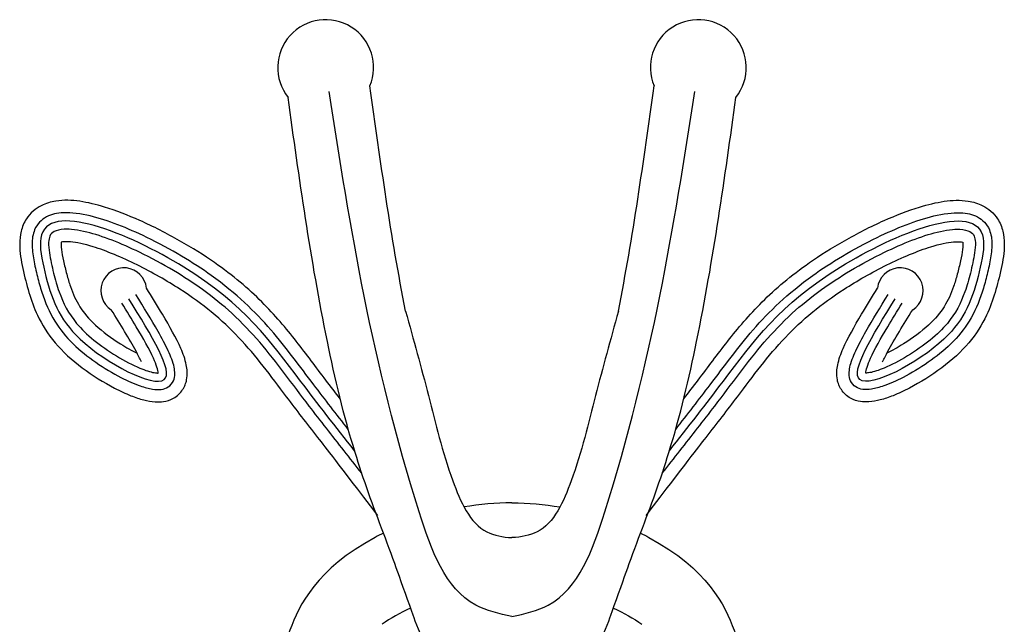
# Model space of a CAD drawing. Header units: millimetres. Extents: x 0 to 5.12, y 0.01 to 1.52.
# Tile 3 of 7: x 2.1148 to 2.1684, y 0.7476 to 0.7805. Entities that reach past the tile are written whole.
import ezdxf

# ---------------------------------------------------------------- set-up
doc = ezdxf.new("R2010")
doc.units = ezdxf.units.MM

msp = doc.modelspace()

# ---------------------------------------------------------------- linework, layer by layer
at = {"color": 7, "linetype": 'Continuous'}
for centre, radius, start, end in [((2.131464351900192, 0.7779274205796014), 0.002609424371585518, 337.4713067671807, 218.3289215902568), ((2.15174454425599, 0.7779274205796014), 0.002609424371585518, 321.6710784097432, 202.5286932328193), ((2.12047338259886, 0.7657833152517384), 0.001244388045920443, 6.499685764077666, 237.1060457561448), ((2.162735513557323, 0.7657833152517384), 0.001244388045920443, 302.8939542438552, 173.5003142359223)]:
    msp.add_arc(centre, radius, start, end, dxfattribs=at)
for start_param, end_param in [(4.701452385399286, 4.924841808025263), (4.701452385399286, 4.924841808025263), (5.338215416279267, 5.385445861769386), (5.338215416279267, 5.385445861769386)]:
    msp.add_ellipse((2.141604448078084, 0.7461399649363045), major_axis=(-0.01177129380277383, -0.0001872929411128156), ratio=0.6873884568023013, start_param=start_param, end_param=end_param, dxfattribs=at)
at = {"color": 7, "linetype": 'Continuous', "extrusion": (0, 0, -1)}
for start_param, end_param in [(4.701452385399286, 4.924841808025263), (4.701452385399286, 4.924841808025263), (5.338215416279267, 5.385445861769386), (5.338215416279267, 5.385445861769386)]:
    msp.add_ellipse((2.141604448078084, 0.7461399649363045), major_axis=(0.01177129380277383, -0.0001872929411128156), ratio=0.6873884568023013, start_param=start_param, end_param=end_param, dxfattribs=at)
at = {"color": 252, "linetype": 'Continuous'}
for points in [[(2.141604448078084, 0.7480389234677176), (2.139629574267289, 0.7486671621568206), (2.136554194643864, 0.7537386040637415), (2.131645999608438, 0.776618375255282)], [(2.141604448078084, 0.7480389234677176), (2.143579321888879, 0.7486671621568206), (2.146654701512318, 0.7537386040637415), (2.151562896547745, 0.776618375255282)]]:
    msp.add_spline(points, degree=3, dxfattribs=at)
at = {"color": 7, "linetype": 'Continuous'}
for points in [[(2.135815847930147, 0.7646677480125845), (2.135013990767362, 0.7687263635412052), (2.134446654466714, 0.7728054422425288), (2.133874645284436, 0.7769276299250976)], [(2.147393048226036, 0.7646677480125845), (2.148194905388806, 0.7687263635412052), (2.148762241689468, 0.7728054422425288), (2.149334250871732, 0.7769276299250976)], [(2.13608843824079, 0.748506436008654), (2.135515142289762, 0.7482425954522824), (2.134992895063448, 0.7479418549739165), (2.134532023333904, 0.7476181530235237)], [(2.13608843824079, 0.748506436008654), (2.135515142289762, 0.7482425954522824), (2.134992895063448, 0.7479418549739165), (2.134532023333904, 0.7476181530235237)], [(2.147120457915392, 0.748506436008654), (2.14769375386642, 0.7482425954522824), (2.148216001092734, 0.7479418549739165), (2.148676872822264, 0.7476181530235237)], [(2.147120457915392, 0.748506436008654), (2.14769375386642, 0.7482425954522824), (2.148216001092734, 0.7479418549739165), (2.148676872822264, 0.7476181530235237)]]:
    msp.add_open_spline(points, degree=3, dxfattribs=at)
for points, knots in [([(2.141604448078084, 0.7422384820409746), (2.139338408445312, 0.7422155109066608), (2.138193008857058, 0.7438574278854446), (2.137402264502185, 0.7451087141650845), (2.136462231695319, 0.7474238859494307), (2.136025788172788, 0.7486989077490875), (2.135589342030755, 0.7498732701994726), (2.135186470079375, 0.751047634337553), (2.134884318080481, 0.7518529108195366), (2.134048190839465, 0.7540529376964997), (2.133519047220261, 0.7555056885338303), (2.13244596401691, 0.7589802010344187), (2.13196850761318, 0.761014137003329), (2.130636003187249, 0.7675133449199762), (2.130024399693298, 0.7719344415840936), (2.129417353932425, 0.7763091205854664)], [0.09771276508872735, 0.09771276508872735, 0.09771276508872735, 0.09771276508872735, 0.8651173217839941, 0.8651173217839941, 2.038071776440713, 2.038071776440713, 3.001207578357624, 3.001207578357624, 3.964343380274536, 3.964343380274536, 5.890614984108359, 5.890614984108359, 8.529257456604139, 8.529257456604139, 14.44684566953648, 14.44684566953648, 14.44684566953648, 14.44684566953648]), ([(2.141604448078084, 0.7422384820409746), (2.143870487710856, 0.7422155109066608), (2.145015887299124, 0.7438574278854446), (2.145806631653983, 0.7451087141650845), (2.146746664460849, 0.7474238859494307), (2.147183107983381, 0.7486989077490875), (2.147619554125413, 0.7498732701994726), (2.148022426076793, 0.751047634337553), (2.148324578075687, 0.7518529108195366), (2.149160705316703, 0.7540529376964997), (2.149689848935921, 0.7555056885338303), (2.150762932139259, 0.7589802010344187), (2.151240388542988, 0.761014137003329), (2.152572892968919, 0.7675133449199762), (2.15318449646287, 0.7719344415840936), (2.153791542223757, 0.7763091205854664)], [0.09771276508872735, 0.09771276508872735, 0.09771276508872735, 0.09771276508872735, 0.8651173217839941, 0.8651173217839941, 2.038071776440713, 2.038071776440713, 3.001207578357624, 3.001207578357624, 3.964343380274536, 3.964343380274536, 5.890614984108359, 5.890614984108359, 8.529257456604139, 8.529257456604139, 14.44684566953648, 14.44684566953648, 14.44684566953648, 14.44684566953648]), ([(2.13225991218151, 0.759889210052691), (2.131994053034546, 0.7602328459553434), (2.131732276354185, 0.7605733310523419), (2.130932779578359, 0.7616212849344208), (2.130422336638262, 0.7623196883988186), (2.129307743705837, 0.7637378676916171), (2.128704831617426, 0.7644545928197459), (2.127264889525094, 0.7658879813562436), (2.126429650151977, 0.7666027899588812), (2.124839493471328, 0.7677118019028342), (2.124203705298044, 0.7681129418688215), (2.122823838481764, 0.7688960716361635), (2.122088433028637, 0.7692731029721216), (2.120706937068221, 0.7698907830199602), (2.120060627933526, 0.770142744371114), (2.118972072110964, 0.7704752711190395), (2.118523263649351, 0.7705842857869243), (2.117641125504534, 0.7707099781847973), (2.117212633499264, 0.7707289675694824), (2.116510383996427, 0.7706192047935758), (2.116241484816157, 0.7705423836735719), (2.115832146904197, 0.7703330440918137), (2.115677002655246, 0.7702290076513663), (2.115406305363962, 0.7699892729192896), (2.115284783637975, 0.7698509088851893), (2.115045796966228, 0.7694900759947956), (2.114945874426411, 0.7692498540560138), (2.114832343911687, 0.7687834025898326), (2.114811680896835, 0.7685522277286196), (2.114811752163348, 0.7680883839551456), (2.114833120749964, 0.7678642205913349), (2.114895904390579, 0.7674182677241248), (2.114937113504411, 0.7672016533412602), (2.115080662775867, 0.7665300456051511), (2.115186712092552, 0.766111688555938), (2.115438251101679, 0.765270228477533), (2.115587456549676, 0.7648542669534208), (2.116022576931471, 0.7639297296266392), (2.11633631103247, 0.7634254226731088), (2.117148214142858, 0.7624655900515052), (2.117657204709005, 0.7620048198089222), (2.118776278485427, 0.761166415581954), (2.11938251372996, 0.7607880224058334), (2.120274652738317, 0.7603222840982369), (2.120573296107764, 0.7601826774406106), (2.121102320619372, 0.7599719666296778), (2.121333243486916, 0.7598927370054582), (2.121768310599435, 0.759780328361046), (2.121965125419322, 0.7597423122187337), (2.122327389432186, 0.7597191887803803), (2.122477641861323, 0.7597215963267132), (2.122804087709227, 0.7597722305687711), (2.122994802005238, 0.7598247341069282), (2.12327757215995, 0.7599840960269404), (2.12337919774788, 0.7600578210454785), (2.123546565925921, 0.7602162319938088), (2.123618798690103, 0.7603028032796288), (2.123737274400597, 0.7604823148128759), (2.123785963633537, 0.7605787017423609), (2.123853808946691, 0.7607520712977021), (2.123878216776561, 0.7608381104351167), (2.123928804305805, 0.7610859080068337), (2.123933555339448, 0.7612319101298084), (2.123921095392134, 0.7615034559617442), (2.123901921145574, 0.761630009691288), (2.123814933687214, 0.7620490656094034), (2.123709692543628, 0.7623358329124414), (2.123330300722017, 0.7632069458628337), (2.122977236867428, 0.7638357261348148), (2.122303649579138, 0.7649667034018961), (2.122005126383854, 0.765447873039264), (2.121709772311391, 0.7659241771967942)], [34.96442907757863, 34.96442907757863, 34.96442907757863, 34.96442907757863, 35.58065056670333, 35.58065056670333, 36.88043587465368, 36.88043587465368, 38.18022118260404, 38.18022118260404, 39.4800064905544, 39.4800064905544, 40.21395238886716, 40.21395238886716, 40.94789828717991, 40.94789828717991, 41.58929773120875, 41.58929773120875, 42.06243835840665, 42.06243835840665, 42.53557898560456, 42.53557898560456, 42.82090262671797, 42.82090262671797, 42.98972344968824, 42.98972344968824, 43.15854427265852, 43.15854427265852, 43.38232888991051, 43.38232888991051, 43.6061135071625, 43.6061135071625, 43.84751532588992, 43.84751532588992, 44.08891714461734, 44.08891714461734, 44.61773583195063, 44.61773583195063, 45.14655451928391, 45.14655451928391, 45.81154511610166, 45.81154511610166, 46.47653571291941, 46.47653571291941, 47.14152630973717, 47.14152630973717, 47.4812633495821, 47.4812633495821, 47.75808054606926, 47.75808054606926, 47.99768934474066, 47.99768934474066, 48.15365384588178, 48.15365384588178, 48.30961834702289, 48.30961834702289, 48.38745324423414, 48.38745324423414, 48.46528814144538, 48.46528814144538, 48.53581677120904, 48.53581677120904, 48.6063454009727, 48.6063454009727, 48.74740266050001, 48.74740266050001, 48.88845992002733, 48.88845992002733, 49.25193024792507, 49.25193024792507, 49.97860712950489, 49.97860712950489, 50.48986306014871, 50.48986306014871, 50.48986306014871, 50.48986306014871]), ([(2.150948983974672, 0.759889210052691), (2.151214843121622, 0.7602328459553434), (2.151476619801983, 0.7605733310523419), (2.152276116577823, 0.7616212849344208), (2.152786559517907, 0.7623196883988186), (2.153901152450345, 0.7637378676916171), (2.154504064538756, 0.7644545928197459), (2.155944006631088, 0.7658879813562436), (2.156779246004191, 0.7666027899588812), (2.158369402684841, 0.7677118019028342), (2.159005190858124, 0.7681129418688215), (2.160385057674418, 0.7688960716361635), (2.161120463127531, 0.7692731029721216), (2.162501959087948, 0.7698907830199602), (2.163148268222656, 0.770142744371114), (2.164236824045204, 0.7704752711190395), (2.164685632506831, 0.7705842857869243), (2.165567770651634, 0.7707099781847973), (2.165996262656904, 0.7707289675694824), (2.166698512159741, 0.7706192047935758), (2.166967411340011, 0.7705423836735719), (2.167376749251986, 0.7703330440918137), (2.167531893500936, 0.7702290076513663), (2.16780259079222, 0.7699892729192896), (2.167924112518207, 0.7698509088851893), (2.16816309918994, 0.7694900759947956), (2.168263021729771, 0.7692498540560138), (2.168376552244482, 0.7687834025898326), (2.168397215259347, 0.7685522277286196), (2.168397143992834, 0.7680883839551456), (2.168375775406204, 0.7678642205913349), (2.168312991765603, 0.7674182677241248), (2.168271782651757, 0.7672016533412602), (2.168128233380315, 0.7665300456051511), (2.168022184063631, 0.766111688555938), (2.167770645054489, 0.765270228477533), (2.167621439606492, 0.7648542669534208), (2.167186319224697, 0.7639297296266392), (2.166872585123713, 0.7634254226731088), (2.16606068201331, 0.7624655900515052), (2.165551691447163, 0.7620048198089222), (2.164432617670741, 0.761166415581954), (2.163826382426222, 0.7607880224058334), (2.162934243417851, 0.7603222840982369), (2.162635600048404, 0.7601826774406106), (2.162106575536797, 0.7599719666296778), (2.161875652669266, 0.7598927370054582), (2.161440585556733, 0.759780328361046), (2.161243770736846, 0.7597423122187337), (2.160881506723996, 0.7597191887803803), (2.160731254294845, 0.7597215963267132), (2.160404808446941, 0.7597722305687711), (2.160214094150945, 0.7598247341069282), (2.159931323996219, 0.7599840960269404), (2.159829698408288, 0.7600578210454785), (2.159662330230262, 0.7602162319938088), (2.159590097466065, 0.7603028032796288), (2.159471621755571, 0.7604823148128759), (2.159422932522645, 0.7605787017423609), (2.159355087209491, 0.7607520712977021), (2.159330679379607, 0.7608381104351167), (2.159280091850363, 0.7610859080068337), (2.15927534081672, 0.7612319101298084), (2.159287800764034, 0.7615034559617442), (2.159306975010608, 0.761630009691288), (2.159393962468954, 0.7620490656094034), (2.159499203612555, 0.7623358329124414), (2.159878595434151, 0.7632069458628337), (2.160231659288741, 0.7638357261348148), (2.16090524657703, 0.7649667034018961), (2.161203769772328, 0.765447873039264), (2.161499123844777, 0.7659241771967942)], [34.96442907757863, 34.96442907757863, 34.96442907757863, 34.96442907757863, 35.58065056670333, 35.58065056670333, 36.88043587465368, 36.88043587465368, 38.18022118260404, 38.18022118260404, 39.4800064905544, 39.4800064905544, 40.21395238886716, 40.21395238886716, 40.94789828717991, 40.94789828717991, 41.58929773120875, 41.58929773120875, 42.06243835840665, 42.06243835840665, 42.53557898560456, 42.53557898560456, 42.82090262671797, 42.82090262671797, 42.98972344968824, 42.98972344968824, 43.15854427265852, 43.15854427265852, 43.38232888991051, 43.38232888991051, 43.6061135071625, 43.6061135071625, 43.84751532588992, 43.84751532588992, 44.08891714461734, 44.08891714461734, 44.61773583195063, 44.61773583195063, 45.14655451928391, 45.14655451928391, 45.81154511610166, 45.81154511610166, 46.47653571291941, 46.47653571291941, 47.14152630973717, 47.14152630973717, 47.4812633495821, 47.4812633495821, 47.75808054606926, 47.75808054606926, 47.99768934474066, 47.99768934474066, 48.15365384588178, 48.15365384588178, 48.30961834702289, 48.30961834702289, 48.38745324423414, 48.38745324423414, 48.46528814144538, 48.46528814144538, 48.53581677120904, 48.53581677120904, 48.6063454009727, 48.6063454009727, 48.74740266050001, 48.74740266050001, 48.88845992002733, 48.88845992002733, 49.25193024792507, 49.25193024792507, 49.97860712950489, 49.97860712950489, 50.48986306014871, 50.48986306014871, 50.48986306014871, 50.48986306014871]), ([(2.117065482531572, 0.7684254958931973), (2.117058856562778, 0.7683537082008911), (2.117061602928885, 0.7682049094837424), (2.117105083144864, 0.7678477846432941), (2.11714423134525, 0.7676362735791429), (2.117246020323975, 0.7671696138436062), (2.117309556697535, 0.7669116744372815), (2.117434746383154, 0.7664416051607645), (2.117499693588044, 0.7662222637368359), (2.117710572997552, 0.7656054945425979), (2.117870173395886, 0.7652501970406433), (2.118295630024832, 0.7645741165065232), (2.118564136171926, 0.7642480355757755), (2.119314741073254, 0.7635586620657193), (2.119804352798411, 0.7631949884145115), (2.120607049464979, 0.7626926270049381), (2.120914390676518, 0.7625214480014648), (2.121199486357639, 0.7623806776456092)], [43.50555077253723, 43.50555077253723, 43.50555077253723, 43.50555077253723, 43.80749857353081, 43.80749857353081, 44.10944637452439, 44.10944637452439, 44.44822662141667, 44.44822662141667, 44.78700686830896, 44.78700686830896, 45.46456736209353, 45.46456736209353, 46.14212785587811, 46.14212785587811, 46.81968834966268, 46.81968834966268, 47.22813849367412, 47.22813849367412, 47.22813849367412, 47.22813849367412]), ([(2.134297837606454, 0.7535349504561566), (2.132052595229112, 0.7564992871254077), (2.131539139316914, 0.7571517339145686), (2.130452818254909, 0.7585450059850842), (2.12988309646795, 0.7592850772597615), (2.128902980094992, 0.7605801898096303), (2.128488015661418, 0.7611384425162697), (2.127644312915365, 0.7622112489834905), (2.127211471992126, 0.7627293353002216), (2.126285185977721, 0.7637047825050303), (2.125800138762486, 0.7641640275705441), (2.124737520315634, 0.7650365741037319), (2.124174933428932, 0.7654497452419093), (2.122833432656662, 0.7663157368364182), (2.122025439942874, 0.7667781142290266), (2.12037415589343, 0.7675958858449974), (2.119531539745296, 0.767948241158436), (2.118329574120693, 0.7683203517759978), (2.117903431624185, 0.7684106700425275), (2.117330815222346, 0.7684632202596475), (2.117152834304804, 0.7684467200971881), (2.117065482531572, 0.7684254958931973)], [33.41135270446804, 33.41135270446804, 33.41135270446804, 33.41135270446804, 34.54257649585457, 34.54257649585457, 35.85902181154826, 35.85902181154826, 36.90401090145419, 36.90401090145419, 37.94899999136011, 37.94899999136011, 38.90244467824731, 38.90244467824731, 39.75333201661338, 39.75333201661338, 40.66563304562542, 40.66563304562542, 41.57793407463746, 41.57793407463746, 42.16947686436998, 42.16947686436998, 42.62284713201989, 42.62284713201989, 42.62284713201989, 42.62284713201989]), ([(2.148911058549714, 0.7535349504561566), (2.151156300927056, 0.7564992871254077), (2.151669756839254, 0.7571517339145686), (2.152756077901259, 0.7585450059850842), (2.153325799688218, 0.7592850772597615), (2.154305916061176, 0.7605801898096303), (2.15472088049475, 0.7611384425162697), (2.155564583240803, 0.7622112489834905), (2.155997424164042, 0.7627293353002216), (2.156923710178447, 0.7637047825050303), (2.157408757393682, 0.7641640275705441), (2.158471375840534, 0.7650365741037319), (2.159033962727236, 0.7654497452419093), (2.160375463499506, 0.7663157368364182), (2.161183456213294, 0.7667781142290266), (2.162834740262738, 0.7675958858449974), (2.163677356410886, 0.767948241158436), (2.164879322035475, 0.7683203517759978), (2.165305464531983, 0.7684106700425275), (2.165878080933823, 0.7684632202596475), (2.166056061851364, 0.7684467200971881), (2.166143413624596, 0.7684254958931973)], [33.41135270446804, 33.41135270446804, 33.41135270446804, 33.41135270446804, 34.54257649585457, 34.54257649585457, 35.85902181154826, 35.85902181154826, 36.90401090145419, 36.90401090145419, 37.94899999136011, 37.94899999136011, 38.90244467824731, 38.90244467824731, 39.75333201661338, 39.75333201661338, 40.66563304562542, 40.66563304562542, 41.57793407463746, 41.57793407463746, 42.16947686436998, 42.16947686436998, 42.62284713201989, 42.62284713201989, 42.62284713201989, 42.62284713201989]), ([(2.166143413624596, 0.7684254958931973), (2.16615003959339, 0.7683537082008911), (2.166147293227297, 0.7682049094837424), (2.166103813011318, 0.7678477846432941), (2.166064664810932, 0.7676362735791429), (2.165962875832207, 0.7671696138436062), (2.165899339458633, 0.7669116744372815), (2.165774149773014, 0.7664416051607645), (2.165709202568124, 0.7662222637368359), (2.165498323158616, 0.7656054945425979), (2.165338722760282, 0.7652501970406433), (2.164913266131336, 0.7645741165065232), (2.164644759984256, 0.7642480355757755), (2.163894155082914, 0.7635586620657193), (2.163404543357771, 0.7631949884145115), (2.162601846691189, 0.7626926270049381), (2.16229450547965, 0.7625214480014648), (2.162009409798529, 0.7623806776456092)], [43.50555077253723, 43.50555077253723, 43.50555077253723, 43.50555077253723, 43.80749857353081, 43.80749857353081, 44.10944637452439, 44.10944637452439, 44.44822662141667, 44.44822662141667, 44.78700686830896, 44.78700686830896, 45.46456736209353, 45.46456736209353, 46.14212785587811, 46.14212785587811, 46.81968834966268, 46.81968834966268, 47.22813849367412, 47.22813849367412, 47.22813849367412, 47.22813849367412]), ([(2.121435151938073, 0.7619152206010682), (2.12135414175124, 0.7620866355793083), (2.121254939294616, 0.7622796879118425), (2.120785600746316, 0.7631425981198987), (2.12029563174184, 0.7639352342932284), (2.119797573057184, 0.7647384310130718)], [49.35518887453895, 49.35518887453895, 49.35518887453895, 49.35518887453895, 49.62780252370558, 49.62780252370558, 50.48986306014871, 50.48986306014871, 50.48986306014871, 50.48986306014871]), ([(2.135815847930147, 0.7646677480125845), (2.136243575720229, 0.7631244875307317), (2.137105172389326, 0.7600158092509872), (2.138038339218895, 0.7560173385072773), (2.139536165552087, 0.752618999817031), (2.141108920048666, 0.7523692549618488), (2.141604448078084, 0.7523375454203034)], [0, 0, 0, 0, 2.115008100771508, 4.260382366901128, 5.748109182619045, 6.383715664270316, 6.383715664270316, 6.383715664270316, 6.383715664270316]), ([(2.147393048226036, 0.7646677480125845), (2.146965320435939, 0.7631244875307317), (2.146103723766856, 0.7600158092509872), (2.145170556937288, 0.7560173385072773), (2.143672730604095, 0.752618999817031), (2.142099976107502, 0.7523692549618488), (2.141604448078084, 0.7523375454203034)], [0, 0, 0, 0, 2.115008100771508, 4.260382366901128, 5.748109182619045, 6.383715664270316, 6.383715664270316, 6.383715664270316, 6.383715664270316]), ([(2.161773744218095, 0.7619152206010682), (2.161854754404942, 0.7620866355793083), (2.161953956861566, 0.7622796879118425), (2.162423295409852, 0.7631425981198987), (2.162913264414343, 0.7639352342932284), (2.163411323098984, 0.7647384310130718)], [49.35518887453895, 49.35518887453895, 49.35518887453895, 49.35518887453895, 49.62780252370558, 49.62780252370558, 50.48986306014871, 50.48986306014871, 50.48986306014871, 50.48986306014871]), ([(2.13416580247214, 0.7523500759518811), (2.130944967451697, 0.7506206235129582), (2.12896521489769, 0.746377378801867), (2.128844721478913, 0.7449322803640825), (2.128903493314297, 0.7441591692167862), (2.128906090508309, 0.744127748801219)], [0.2746638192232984, 0.2746638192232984, 0.2746638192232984, 0.2746638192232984, 1.0171180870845, 1.879659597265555, 1.916224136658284, 1.916224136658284, 1.916224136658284, 1.916224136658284]), ([(2.13416580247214, 0.7523500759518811), (2.130944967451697, 0.7506206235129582), (2.12896521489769, 0.746377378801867), (2.128844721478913, 0.7449322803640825), (2.128903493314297, 0.7441591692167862), (2.128906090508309, 0.744127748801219)], [0.2746638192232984, 0.2746638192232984, 0.2746638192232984, 0.2746638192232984, 1.0171180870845, 1.879659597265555, 1.916224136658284, 1.916224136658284, 1.916224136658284, 1.916224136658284]), ([(2.149043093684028, 0.7523500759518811), (2.152263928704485, 0.7506206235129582), (2.154243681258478, 0.746377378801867), (2.154364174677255, 0.7449322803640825), (2.154305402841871, 0.7441591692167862), (2.154302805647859, 0.744127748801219)], [0.2746638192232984, 0.2746638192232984, 0.2746638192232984, 0.2746638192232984, 1.0171180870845, 1.879659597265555, 1.916224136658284, 1.916224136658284, 1.916224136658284, 1.916224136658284]), ([(2.149043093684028, 0.7523500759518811), (2.152263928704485, 0.7506206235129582), (2.154243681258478, 0.746377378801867), (2.154364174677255, 0.7449322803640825), (2.154305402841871, 0.7441591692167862), (2.154302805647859, 0.744127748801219)], [0.2746638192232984, 0.2746638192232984, 0.2746638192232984, 0.2746638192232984, 1.0171180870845, 1.879659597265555, 1.916224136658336, 1.916224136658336, 1.916224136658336, 1.916224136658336])]:
    msp.add_open_spline(points, degree=3, knots=knots, dxfattribs=at)
at = {"color": 252, "linetype": 'Continuous'}
for points, knots in [([(2.133035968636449, 0.7570702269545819), (2.13201066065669, 0.758370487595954), (2.129288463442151, 0.7618659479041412), (2.125781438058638, 0.7668159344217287), (2.115266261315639, 0.7711763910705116), (2.116342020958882, 0.7658808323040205), (2.117433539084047, 0.7628651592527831), (2.124521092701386, 0.7592557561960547), (2.121984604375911, 0.7633462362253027), (2.120753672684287, 0.765331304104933)], [33.71746288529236, 33.71746288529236, 33.71746288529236, 33.71746288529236, 35.96727479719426, 39.91666572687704, 43.44338133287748, 44.26139938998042, 46.09975008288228, 48.35938639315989, 50.48986306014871, 50.48986306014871, 50.48986306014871, 50.48986306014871]), ([(2.150172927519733, 0.7570702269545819), (2.151198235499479, 0.758370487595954), (2.153920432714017, 0.7618659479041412), (2.15742745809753, 0.7668159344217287), (2.167942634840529, 0.7711763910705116), (2.1668668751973, 0.7658808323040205), (2.165775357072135, 0.7628651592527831), (2.158687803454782, 0.7592557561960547), (2.161224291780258, 0.7633462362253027), (2.162455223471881, 0.765331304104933)], [33.71746288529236, 33.71746288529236, 33.71746288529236, 33.71746288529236, 35.96727479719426, 39.91666572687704, 43.44338133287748, 44.26139938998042, 46.09975008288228, 48.35938639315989, 50.48986306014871, 50.48986306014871, 50.48986306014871, 50.48986306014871]), ([(2.132696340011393, 0.7582303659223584), (2.132050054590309, 0.7590552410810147), (2.131422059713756, 0.7598653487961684), (2.130046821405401, 0.7616723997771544), (2.129336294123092, 0.7626633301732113), (2.127617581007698, 0.7646441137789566), (2.126607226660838, 0.7656276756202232), (2.124746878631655, 0.7669609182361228), (2.124204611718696, 0.7673155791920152), (2.123015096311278, 0.7680212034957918), (2.122373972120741, 0.768368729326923), (2.120676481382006, 0.7691923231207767), (2.11960770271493, 0.7696187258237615), (2.1181270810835, 0.7699756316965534), (2.117636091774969, 0.7700445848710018), (2.116856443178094, 0.7700085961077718), (2.116544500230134, 0.7699447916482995), (2.115990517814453, 0.7696497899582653), (2.115756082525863, 0.7694072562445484), (2.115523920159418, 0.7688641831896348), (2.115485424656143, 0.7685911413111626), (2.115488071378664, 0.7680408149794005), (2.11552449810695, 0.767756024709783), (2.115631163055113, 0.7671591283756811), (2.115703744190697, 0.766850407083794), (2.115849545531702, 0.7662643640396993), (2.115926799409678, 0.7659806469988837), (2.116190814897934, 0.7651504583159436), (2.116410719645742, 0.7646238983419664), (2.116986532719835, 0.7636898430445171), (2.117315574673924, 0.7632779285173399), (2.118448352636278, 0.7621854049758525), (2.119417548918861, 0.7615267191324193), (2.120690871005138, 0.7608683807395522), (2.121046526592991, 0.7607104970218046), (2.12161062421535, 0.7605144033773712), (2.121831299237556, 0.7604542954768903), (2.122203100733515, 0.7603980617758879), (2.122358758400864, 0.7603890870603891), (2.122641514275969, 0.7604281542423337), (2.122770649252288, 0.7604650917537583), (2.12301488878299, 0.7606221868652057), (2.123117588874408, 0.7607451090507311), (2.123232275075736, 0.760999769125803), (2.123251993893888, 0.7611282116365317), (2.123256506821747, 0.761373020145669), (2.123241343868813, 0.7614919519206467), (2.123157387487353, 0.7618939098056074), (2.123043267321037, 0.7621897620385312), (2.122742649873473, 0.7628418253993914), (2.122554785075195, 0.7631952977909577), (2.121985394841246, 0.7641991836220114), (2.121559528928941, 0.7648856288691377), (2.121136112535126, 0.7655684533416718)], [34.22944252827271, 34.22944252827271, 34.22944252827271, 34.22944252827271, 35.67556397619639, 35.67556397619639, 37.53008684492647, 37.53008684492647, 39.38460971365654, 39.38460971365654, 40.05533419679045, 40.05533419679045, 40.72605867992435, 40.72605867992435, 41.80465863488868, 41.80465863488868, 42.39730797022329, 42.39730797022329, 42.83353177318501, 42.83353177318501, 43.26975557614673, 43.26975557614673, 43.61158632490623, 43.61158632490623, 43.95341707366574, 43.95341707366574, 44.32580419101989, 44.32580419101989, 44.69819130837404, 44.69819130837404, 45.44296554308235, 45.44296554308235, 46.07239999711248, 46.07239999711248, 47.15723668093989, 47.15723668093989, 47.59493298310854, 47.59493298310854, 47.90502834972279, 47.90502834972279, 48.14367201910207, 48.14367201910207, 48.33024322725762, 48.33024322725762, 48.51681443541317, 48.51681443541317, 48.70338564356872, 48.70338564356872, 48.88995685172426, 48.88995685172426, 49.32348883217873, 49.32348883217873, 49.7570208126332, 49.7570208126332, 50.48986306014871, 50.48986306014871, 50.48986306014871, 50.48986306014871]), ([(2.15051255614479, 0.7582303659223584), (2.151158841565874, 0.7590552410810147), (2.151786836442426, 0.7598653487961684), (2.153162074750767, 0.7616723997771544), (2.153872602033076, 0.7626633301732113), (2.15559131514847, 0.7646441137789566), (2.15660166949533, 0.7656276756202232), (2.158462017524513, 0.7669609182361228), (2.159004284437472, 0.7673155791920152), (2.16019379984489, 0.7680212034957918), (2.160834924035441, 0.768368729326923), (2.162532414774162, 0.7691923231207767), (2.163601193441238, 0.7696187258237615), (2.165081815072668, 0.7699756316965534), (2.165572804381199, 0.7700445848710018), (2.166352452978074, 0.7700085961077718), (2.166664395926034, 0.7699447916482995), (2.167218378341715, 0.7696497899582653), (2.167452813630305, 0.7694072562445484), (2.167684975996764, 0.7688641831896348), (2.167723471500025, 0.7685911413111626), (2.167720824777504, 0.7680408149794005), (2.167684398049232, 0.767756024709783), (2.167577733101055, 0.7671591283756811), (2.167505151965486, 0.766850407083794), (2.16735935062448, 0.7662643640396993), (2.167282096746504, 0.7659806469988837), (2.167018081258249, 0.7651504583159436), (2.166798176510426, 0.7646238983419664), (2.166222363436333, 0.7636898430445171), (2.165893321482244, 0.7632779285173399), (2.16476054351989, 0.7621854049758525), (2.163791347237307, 0.7615267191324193), (2.16251802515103, 0.7608683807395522), (2.162162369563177, 0.7607104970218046), (2.161598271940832, 0.7605144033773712), (2.161377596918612, 0.7604542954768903), (2.161005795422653, 0.7603980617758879), (2.160850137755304, 0.7603890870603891), (2.160567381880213, 0.7604281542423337), (2.16043824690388, 0.7604650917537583), (2.160194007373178, 0.7606221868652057), (2.16009130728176, 0.7607451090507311), (2.159976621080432, 0.760999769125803), (2.15995690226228, 0.7611282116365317), (2.159952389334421, 0.761373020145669), (2.15996755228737, 0.7614919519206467), (2.160051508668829, 0.7618939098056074), (2.160165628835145, 0.7621897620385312), (2.160466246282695, 0.7628418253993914), (2.160654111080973, 0.7631952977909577), (2.161223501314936, 0.7641991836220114), (2.161649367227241, 0.7648856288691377), (2.162072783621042, 0.7655684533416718)], [34.22944252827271, 34.22944252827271, 34.22944252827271, 34.22944252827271, 35.67556397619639, 35.67556397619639, 37.53008684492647, 37.53008684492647, 39.38460971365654, 39.38460971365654, 40.05533419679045, 40.05533419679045, 40.72605867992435, 40.72605867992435, 41.80465863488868, 41.80465863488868, 42.39730797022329, 42.39730797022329, 42.83353177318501, 42.83353177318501, 43.26975557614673, 43.26975557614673, 43.61158632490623, 43.61158632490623, 43.95341707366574, 43.95341707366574, 44.32580419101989, 44.32580419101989, 44.69819130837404, 44.69819130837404, 45.44296554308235, 45.44296554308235, 46.07239999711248, 46.07239999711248, 47.15723668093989, 47.15723668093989, 47.59493298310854, 47.59493298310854, 47.90502834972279, 47.90502834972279, 48.14367201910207, 48.14367201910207, 48.33024322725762, 48.33024322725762, 48.51681443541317, 48.51681443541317, 48.70338564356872, 48.70338564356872, 48.88995685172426, 48.88995685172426, 49.32348883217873, 49.32348883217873, 49.7570208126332, 49.7570208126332, 50.48986306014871, 50.48986306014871, 50.48986306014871, 50.48986306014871]), ([(2.133430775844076, 0.7558452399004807), (2.133104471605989, 0.7562570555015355), (2.132781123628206, 0.7566661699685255), (2.131814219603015, 0.7578946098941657), (2.131182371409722, 0.7587043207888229), (2.130110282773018, 0.7601002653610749), (2.12966347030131, 0.7606946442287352), (2.128788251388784, 0.7618523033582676), (2.128352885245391, 0.762416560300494), (2.127418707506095, 0.7635056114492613), (2.12692302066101, 0.7640313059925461), (2.125879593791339, 0.7649850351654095), (2.125357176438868, 0.765413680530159), (2.124283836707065, 0.7661874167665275), (2.123758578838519, 0.766532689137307), (2.122597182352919, 0.7672236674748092), (2.121967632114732, 0.7675654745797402), (2.120331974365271, 0.7683592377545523), (2.119313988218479, 0.7687613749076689), (2.117984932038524, 0.7690854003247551), (2.117560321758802, 0.7691393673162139), (2.116995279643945, 0.7691145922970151), (2.116813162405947, 0.7690676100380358), (2.116572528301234, 0.7689406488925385), (2.11650663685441, 0.7688721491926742), (2.116419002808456, 0.7686691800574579), (2.116393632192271, 0.7685589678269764), (2.116382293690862, 0.7682455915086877), (2.116396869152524, 0.7680508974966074), (2.116476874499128, 0.7674952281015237), (2.116567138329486, 0.7671053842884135), (2.116748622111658, 0.7663810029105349), (2.116844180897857, 0.7660444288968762), (2.117178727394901, 0.7650950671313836), (2.117462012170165, 0.7645436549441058), (2.118164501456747, 0.7636974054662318), (2.118476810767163, 0.763392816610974), (2.119223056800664, 0.7627863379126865), (2.119646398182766, 0.762491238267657), (2.1205131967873, 0.7619638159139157), (2.120957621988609, 0.7617337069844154), (2.121652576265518, 0.7614432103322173), (2.12192589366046, 0.7613570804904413), (2.122222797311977, 0.7613031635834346), (2.122301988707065, 0.7612974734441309), (2.122353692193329, 0.7612992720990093)], [33.1752046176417, 33.1752046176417, 33.1752046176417, 33.1752046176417, 33.87940467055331, 33.87940467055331, 35.30582874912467, 35.30582874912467, 36.38801207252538, 36.38801207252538, 37.47019539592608, 37.47019539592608, 38.51068203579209, 38.51068203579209, 39.36400176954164, 39.36400176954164, 40.04472032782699, 40.04472032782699, 40.72543888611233, 40.72543888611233, 41.79637713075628, 41.79637713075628, 42.39405532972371, 42.39405532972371, 42.8307219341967, 42.8307219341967, 43.26738853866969, 43.26738853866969, 43.56215629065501, 43.56215629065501, 43.85692404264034, 43.85692404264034, 44.33976405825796, 44.33976405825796, 44.82260407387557, 44.82260407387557, 45.7882841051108, 45.7882841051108, 46.3306450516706, 46.3306450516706, 46.8730059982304, 46.8730059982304, 47.4335941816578, 47.4335941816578, 47.86788833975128, 47.86788833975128, 48.07699410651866, 48.07699410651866, 48.07699410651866, 48.07699410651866]), ([(2.149778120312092, 0.7558452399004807), (2.150104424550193, 0.7562570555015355), (2.150427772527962, 0.7566661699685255), (2.151394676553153, 0.7578946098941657), (2.152026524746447, 0.7587043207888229), (2.15309861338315, 0.7601002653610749), (2.153545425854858, 0.7606946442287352), (2.154420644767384, 0.7618523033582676), (2.154856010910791, 0.762416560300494), (2.155790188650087, 0.7635056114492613), (2.156285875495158, 0.7640313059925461), (2.157329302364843, 0.7649850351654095), (2.1578517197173, 0.765413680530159), (2.158925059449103, 0.7661874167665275), (2.159450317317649, 0.766532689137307), (2.160611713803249, 0.7672236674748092), (2.161241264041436, 0.7675654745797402), (2.162876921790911, 0.7683592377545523), (2.163894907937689, 0.7687613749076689), (2.165223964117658, 0.7690854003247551), (2.165648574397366, 0.7691393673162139), (2.166213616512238, 0.7691145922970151), (2.166395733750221, 0.7690676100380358), (2.166636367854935, 0.7689406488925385), (2.166702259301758, 0.7688721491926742), (2.166789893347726, 0.7686691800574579), (2.166815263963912, 0.7685589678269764), (2.166826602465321, 0.7682455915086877), (2.166812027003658, 0.7680508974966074), (2.16673202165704, 0.7674952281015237), (2.166641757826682, 0.7671053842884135), (2.16646027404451, 0.7663810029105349), (2.166364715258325, 0.7660444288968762), (2.166030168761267, 0.7650950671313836), (2.165746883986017, 0.7645436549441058), (2.165044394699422, 0.7636974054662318), (2.164732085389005, 0.763392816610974), (2.163985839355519, 0.7627863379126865), (2.163562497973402, 0.762491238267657), (2.162695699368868, 0.7619638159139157), (2.162251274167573, 0.7617337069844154), (2.16155631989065, 0.7614432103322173), (2.161283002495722, 0.7613570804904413), (2.160986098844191, 0.7613031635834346), (2.160906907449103, 0.7612974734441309), (2.160855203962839, 0.7612992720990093)], [33.1752046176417, 33.1752046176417, 33.1752046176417, 33.1752046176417, 33.87940467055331, 33.87940467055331, 35.30582874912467, 35.30582874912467, 36.38801207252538, 36.38801207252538, 37.47019539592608, 37.47019539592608, 38.51068203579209, 38.51068203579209, 39.36400176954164, 39.36400176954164, 40.04472032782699, 40.04472032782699, 40.72543888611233, 40.72543888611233, 41.79637713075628, 41.79637713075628, 42.39405532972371, 42.39405532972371, 42.8307219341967, 42.8307219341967, 43.26738853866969, 43.26738853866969, 43.56215629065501, 43.56215629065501, 43.85692404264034, 43.85692404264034, 44.33976405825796, 44.33976405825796, 44.82260407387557, 44.82260407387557, 45.7882841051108, 45.7882841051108, 46.3306450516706, 46.3306450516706, 46.8730059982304, 46.8730059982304, 47.4335941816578, 47.4335941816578, 47.86788833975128, 47.86788833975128, 48.07699410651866, 48.07699410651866, 48.07699410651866, 48.07699410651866]), ([(2.122353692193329, 0.7612992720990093), (2.122349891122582, 0.7613662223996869), (2.12232842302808, 0.7614791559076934), (2.122239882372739, 0.7617570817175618), (2.122174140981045, 0.761922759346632), (2.121873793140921, 0.7625827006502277), (2.121538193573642, 0.7631781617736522), (2.120907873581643, 0.7642287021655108), (2.120640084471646, 0.7646605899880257), (2.120371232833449, 0.76509415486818)], [48.75437056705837, 48.75437056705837, 48.75437056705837, 48.75437056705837, 49.03077811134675, 49.03077811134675, 49.30718565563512, 49.30718565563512, 50.02453899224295, 50.02453899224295, 50.48986306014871, 50.48986306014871, 50.48986306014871, 50.48986306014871]), ([(2.160855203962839, 0.7612992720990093), (2.160859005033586, 0.7613662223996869), (2.160880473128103, 0.7614791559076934), (2.160969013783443, 0.7617570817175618), (2.161034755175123, 0.761922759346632), (2.161335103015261, 0.7625827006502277), (2.161670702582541, 0.7631781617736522), (2.162301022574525, 0.7642287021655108), (2.162568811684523, 0.7646605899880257), (2.162837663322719, 0.76509415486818)], [48.75437056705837, 48.75437056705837, 48.75437056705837, 48.75437056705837, 49.03077811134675, 49.03077811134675, 49.30718565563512, 49.30718565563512, 50.02453899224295, 50.02453899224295, 50.48986306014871, 50.48986306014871, 50.48986306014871, 50.48986306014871])]:
    msp.add_open_spline(points, degree=3, knots=knots, dxfattribs=at)

doc.saveas('drawing.dxf')
